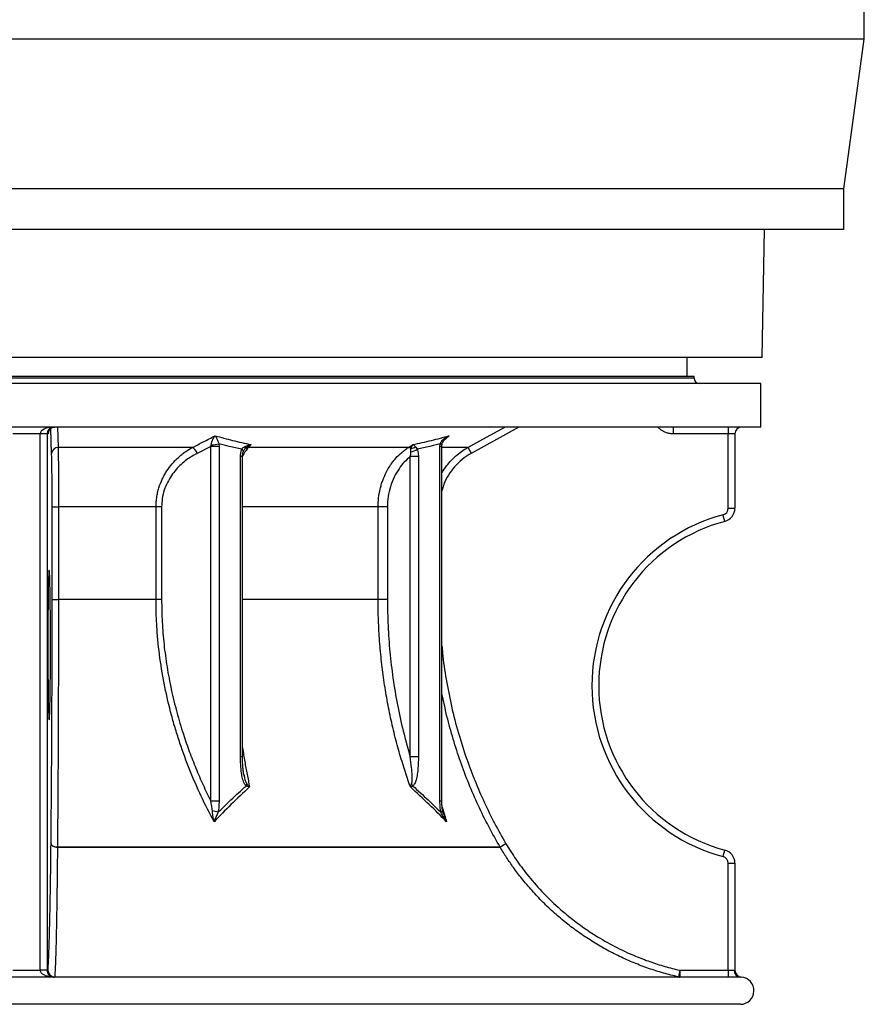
# Model space of a CAD drawing. Header units: millimetres. Extents: x 1173 to 2572, y 602 to 3644.
# Tile 2 of 7: x 1867 to 2488, y 602 to 1325. Entities that reach past the tile are written whole.
import ezdxf

# ---------------------------------------------------------------- set-up
doc = ezdxf.new("R2010")
doc.units = ezdxf.units.MM

msp = doc.modelspace()

# ---------------------------------------------------------------- linework, layer by layer
at = {"color": 7, "linetype": 'Continuous', "lineweight": 25}
for p, q in [((2487.5, 1310.89), (2487.5, 1370.89)), ((1872.5, 1310.89), (1257.5, 1310.89)), ((2487.5, 1310.89), (1872.5, 1310.89)), ((2472.5, 1200.89), (2487.5, 1310.89)), ((1872.5, 1200.89), (1272.5, 1200.89)), ((2472.5, 1200.89), (1872.5, 1200.89)), ((2472.5, 1170.89), (2472.5, 1200.89)), ((1872.5, 1170.89), (1272.5, 1170.89)), ((2472.5, 1170.89), (1872.5, 1170.89)), ((2412.5, 1077), (2414.14, 1170.89)), ((2412.5, 1077), (1332.5, 1077)), ((2357.5, 1062.9), (2357.5, 1077)), ((2411.5, 1057.9), (1333.5, 1057.9)), ((2362.5, 1062.9), (1382.5, 1062.9)), ((2362.5, 1061.9), (2362.5, 1062.9)), ((2411.5, 1025.9), (2411.5, 1057.9)), ((2411.5, 1025.9), (1333.5, 1025.9)), ((1882.59, 1020.9), (1862.41, 1020.9)), ((1887.59, 1020.9), (1882.59, 1020.9)), ((1882.59, 626.9), (1882.59, 1020.9)), ((1888.3, 1020.9), (1887.59, 1020.9)), ((1887.59, 1020.9), (1887.59, 626.9)), ((1888.38, 1021.69), (1888.36, 1021.35)), ((2387.54, 1020.9), (2347.18, 1020.9)), ((2387.54, 966.28), (2387.54, 1020.9)), ((2392.5, 1020.9), (2387.54, 1020.9)), ((2392.5, 1020.9), (2392.5, 966.28)), ((2007.77, 1011.68), (2008.01, 1012.83)), ((2013.68, 1013.66), (2013.81, 1011.68)), ((2037.34, 1013.05), (2035.41, 1010.92)), ((2152.86, 1010.92), (2156.19, 1013.05)), ((2175.96, 1011.68), (2176.09, 1013.66)), ((1994.28, 1010.92), (1895.72, 1010.92)), ((2007.77, 1011.68), (1997.69, 1006.55)), ((2007.77, 751.04), (2007.77, 1011.68)), ((2013.81, 1011.68), (2007.77, 1011.68)), ((2013.81, 1011.68), (2013.81, 751.04)), ((2152.86, 1010.92), (2035.41, 1010.92)), ((2175.96, 751.04), (2175.96, 1011.68)), ((2177.43, 751.04), (2177.43, 1011.68)), ((2029.59, 783.68), (2029.59, 1004.17)), ((2031.06, 783.68), (2031.06, 1004.17)), ((2154.14, 783.68), (2154.14, 1004.17)), ((2160.18, 1004.17), (2154.14, 1004.17)), ((2160.18, 1004.17), (2160.18, 783.68)), ((1891.3, 899.3), (1891.3, 967.19)), ((1891.3, 967.19), (1895.9, 967.19)), ((1967.52, 967.19), (1895.9, 967.19)), ((1895.9, 967.19), (1895.9, 899.3)), ((1971.61, 967.19), (1967.52, 967.19)), ((1967.52, 899.3), (1967.52, 967.19)), ((1971.61, 967.19), (1971.61, 899.3)), ((2130.56, 899.3), (2130.56, 967.19)), ((2137.38, 967.19), (2130.56, 967.19)), ((2137.38, 967.19), (2137.38, 899.3)), ((2387.54, 966.28), (2392.5, 966.28)), ((1891.3, 899.3), (1895.9, 899.3)), ((1967.52, 899.3), (1895.9, 899.3)), ((1971.61, 899.3), (1967.52, 899.3)), ((2137.38, 899.3), (2130.56, 899.3)), ((2160.18, 783.68), (2154.14, 783.68)), ((2032.1, 770.36), (2032.06, 770.55)), ((2032.07, 770.62), (2032.13, 770.29)), ((2013.81, 751.04), (2007.77, 751.04)), ((1895.16, 717.27), (2220.19, 717.27)), ((2220.2, 717.24), (1895.16, 717.24)), ((2387.54, 626.9), (2387.54, 705.51)), ((2387.54, 705.51), (2392.5, 705.51)), ((2392.5, 705.51), (2392.5, 626.86)), ((1887.59, 626.9), (1882.59, 626.9)), ((1887.59, 626.9), (1888.21, 626.9)), ((1893.16, 622.02), (2351.01, 622.02)), ((2352.08, 626.9), (2387.54, 626.9)), ((2387.54, 626.9), (2391.99, 626.9)), ((1892.44, 621.9), (1892.4, 621.85)), ((2396.47, 621.9), (1892.44, 621.9)), ((2397.17, 621.87), (2397.17, 621.87)), ((2396.5, 601.9), (1348.5, 601.9))]:
    msp.add_line(p, q, dxfattribs=at)
at = {"color": 1, "linetype": 'Continuous', "lineweight": 25}
for p, q in [((2362.5, 1061.9), (1382.5, 1061.9)), ((1890.89, 1006.55), (1890.31, 1024.88)), ((1895.26, 1025.9), (1895.72, 1010.92)), ((2233.82, 1025.9), (2198.89, 1006.55)), ((2182.71, 1019.48), (2178.86, 1016.06)), ((2033.09, 1010.07), (2032.77, 1009.65)), ((2177.43, 1011.68), (2175.96, 1011.68)), ((2196.51, 1010.92), (2177.43, 1010.92)), ((2031.06, 1004.17), (2029.59, 1004.17)), ((2130.56, 967.19), (2031.06, 967.19)), ((2130.56, 899.3), (2031.06, 899.3)), ((2031.06, 783.68), (2029.59, 783.68)), ((2177.43, 751.04), (2175.96, 751.04))]:
    msp.add_line(p, q, dxfattribs=at)
at = {"color": 7, "linetype": 'Continuous', "lineweight": 25, "flags": 128}
for points in [[(1891.56, 1025.59), (1892.32, 1025.8), (1893.3, 1025.9)], [(1895.16, 717.24), (1894.24, 717.32), (1893.35, 717.49), (1892.54, 717.73), (1891.84, 718.05), (1891.25, 718.43), (1890.82, 718.86), (1890.54, 719.32), (1890.44, 719.8)], [(1890.44, 719.8), (1890.54, 719.32), (1890.82, 718.87), (1891.25, 718.45), (1891.83, 718.07), (1892.54, 717.75), (1893.35, 717.51), (1894.24, 717.35), (1895.16, 717.27)], [(1895.16, 717.24), (1895.16, 717.25), (1895.16, 717.25), (1895.16, 717.25), (1895.16, 717.26), (1895.16, 717.26), (1895.16, 717.26), (1895.16, 717.27), (1895.16, 717.27)], [(2220.2, 717.25), (2220.2, 717.25), (2220.2, 717.25), (2220.2, 717.25), (2220.19, 717.26), (2220.19, 717.26), (2220.19, 717.26), (2220.19, 717.27), (2220.19, 717.27)], [(1887.59, 626.88), (1887.48, 626.88), (1887.18, 626.87), (1886.71, 626.87), (1886.09, 626.87), (1885.34, 626.87), (1884.48, 626.86), (1883.55, 626.86), (1882.59, 626.86)]]:
    msp.add_lwpolyline(points, dxfattribs=at)
at = {"color": 1, "linetype": 'Continuous', "lineweight": 25, "flags": 128}
for points in [[(2196.51, 1010.92), (2205.26, 1015.77), (2223.55, 1025.9)], [(2177.51, 1013.03), (2177.51, 1013.04), (2177.45, 1013.15), (2177.27, 1013.27), (2176.98, 1013.39), (2176.58, 1013.53), (2176.09, 1013.66)], [(2031.63, 1007.9), (2031.65, 1007.96), (2031.66, 1008.19), (2031.59, 1008.44), (2031.43, 1008.72), (2031.18, 1009.01), (2030.86, 1009.32), (2030.47, 1009.63)]]:
    msp.add_lwpolyline(points, dxfattribs=at)
at = {"color": 7, "linetype": 'Continuous', "lineweight": 25}
for centre, radius, start, end in [((2366.5, 1061.9), 4, 180, 270), ((2490.3, 1022.15), 143.12, 178.49912, 180.50097), ((2531.03, 1022.14), 143.49, 178.5017, 180.49839), ((2397.5, 1020.9), 5, 90, 180), ((2005.86, 1047.13), 34.37, 273.5915, 283.15824), ((1895.62, 1006.18), 4.74, 88.81743, 175.54883), ((1989.94, 1004.03), 8.15, 18.04881, 57.84978), ((2031.1, 1010.05), 1.99, 0.6548, 44.98428), ((2035.33, 1007.57), 3.36, 88.47362, 131.79207), ((2152.51, 1007.63), 3.32, 47.48072, 83.92297), ((2151.63, 1020.89), 13.62, 282.72784, 304.23216), ((2153.78, 1016.74), 6.74, 278.29962, 308.34026), ((2347.2, 1090.05), 170.2, 207.70422, 209.3801), ((2382.54, 966.28), 5, 285.02611, 0), ((2382.5, 966.28), 10, 285.02611, 0), ((2417.54, 835.9), 130, 105.02611, 254.97389), ((2417.5, 835.9), 125, 105.02611, 254.97389), ((2241.4, 921.92), 147.82, 13.57572, 15.50954), ((2028.95, 764.45), 5.18, 334.29877, 353.73362), ((2149.18, 758.91), 7.71, 25.24377, 40.13859), ((2005.6, 723.26), 21.03, 69.16678, 80.96316), ((2374.57, 461.55), 298.71, 120.169, 121.1204), ((2375.38, 463.5), 297.43, 120.49221, 121.4477), ((2241.5, 749.84), 147.72, 344.4895, 346.42455), ((2382.54, 705.51), 5, 0, 74.97389), ((2382.5, 705.51), 10, 0, 74.97389), ((1893.21, 626.9), 5, 179.99613, 269.99521), ((1893.17, 626.98), 4.96, 180.97745, 269.9127), ((1893.34, 622.02), 0.176, 178.58772, 223.38089), ((2496.35, 592.76), 148.25, 166.68895, 168.61766), ((2352.12, 626.89), 4.99, 257.15226, 270.00034), ((2495.32, 625.65), 143.24, 179.49991, 181.50001), ((2531.03, 625.65), 143.49, 179.5016, 181.49831), ((2396.74, 626.65), 4.76, 177.06108, 266.72409), ((2397.5, 626.86), 5, 179.9998, 266.17241), ((2397.5, 626.86), 5, 179.99939, 244.27324), ((1891.9, 620.57), 1.35, 85.33514, 103.06502), ((1892.44, 626.91), 5.01, 265.06233, 269.98705), ((2396.5, 611.9), 10, 270, 86.1777)]:
    msp.add_arc(centre, radius, start, end, dxfattribs=at)
at = {"color": 1, "linetype": 'Continuous', "lineweight": 25}
for centre, radius, start, end in [((1893.3, 1020.9), 5, 110.28589, 179.99996), ((2176.26, 744.94), 2.07, 281.91288, 330.02576)]:
    msp.add_arc(centre, radius, start, end, dxfattribs=at)
at = {"color": 7, "linetype": 'Continuous', "lineweight": 25}
for centre, major_axis, ratio, start_param, end_param in [((1892.41, 1020.9), (9.83, 0), 0.508804, 1.570796, 3.141593), ((1892.41, 1020.9), (0, 5), 0.965547, 0, 1.570796), ((1889.08, 865.9), (0, 55), 0.017463, 0.181849, 1.570796), ((1889.08, 865.9), (0, 55), 0.017463, 3.386904, 5.964763), ((1889.08, 865.9), (0, 55), 0.017463, 1.570796, 2.956216), ((1892.59, 626.9), (-10, 0), 0.999848, 0, 0.004016), ((1892.59, 626.9), (5, 0), 0.999543, 3.141593, 3.145609)]:
    msp.add_ellipse(centre, major_axis=major_axis, ratio=ratio, start_param=start_param, end_param=end_param, dxfattribs=at)
at = {"color": 1, "linetype": 'Continuous', "lineweight": 25}
for start_param, end_param in [(5.964763, 6.465035), (2.956216, 3.386904)]:
    msp.add_ellipse((1889.08, 865.9), major_axis=(0, 55), ratio=0.017463, start_param=start_param, end_param=end_param, dxfattribs=at)
for points, knots in [([(1888.36, 1021.35), (1888.35, 1021.26), (1888.33, 1020.95), (1888.31, 1020.92), (1888.3, 1020.9)], [0, 0, 0, 0, 0.27019, 1, 1, 1, 1]), ([(2347.18, 1020.9), (2346.6, 1020.92), (2345.17, 1020.97), (2342.94, 1021.44), (2340.56, 1022.35), (2338.4, 1023.67), (2336.88, 1024.87), (2336.2, 1025.71), (2336.06, 1025.9)], [0, 0, 0, 0, 0.139646, 0.340806, 0.541969, 0.743018, 0.944067, 1, 1, 1, 1]), ([(2182.71, 1019.48), (2182.71, 1019.48), (2181.85, 1018.95), (2181.07, 1018.28), (2180.29, 1017.62)], [0, 0, 0, 0, 0.006182, 1, 1, 1, 1]), ([(2035.41, 1010.92), (2034.22, 1009.49), (2032.7, 1007.66), (2031.37, 1005.3), (2031.08, 1004.78)], [0, 0, 0, 0, 0.781183, 1, 1, 1, 1]), ([(2177.43, 992.03), (2177.75, 992.64), (2178.96, 994.89), (2181.61, 998.45), (2185.34, 1002.66), (2189.55, 1006.39), (2193.34, 1009.1), (2195.73, 1010.48), (2196.51, 1010.92)], [0, 0, 0, 0, 0.07531, 0.281552, 0.487907, 0.69492, 0.901279, 1, 1, 1, 1]), ([(2198.89, 1006.55), (2198.19, 1006.15), (2195.3, 1004.49), (2190.61, 1000.92), (2185.35, 995.42), (2181.18, 989.07), (2178.49, 983.54), (2177.67, 980.06), (2177.43, 979.04)], [0, 0, 0, 0, 0.067386, 0.278752, 0.490117, 0.701346, 0.912574, 1, 1, 1, 1]), ([(2177.43, 865.19), (2177.56, 863.48), (2178.21, 855.24), (2180.47, 840.38), (2184.29, 820.71), (2189.35, 801.11), (2195.17, 782.84), (2201.58, 765.89), (2208.4, 750.19), (2215.95, 734.77), (2221.62, 724.79), (2224.46, 719.8)], [0, 0, 0, 0, 0.033454, 0.161033, 0.29232, 0.423714, 0.555, 0.66573, 0.77646, 0.88823, 1, 1, 1, 1]), ([(2220.19, 717.27), (2217.33, 722.3), (2211.61, 732.38), (2203.96, 748), (2197.02, 763.94), (2190.88, 780.16), (2185.56, 796.64), (2180.98, 813.31), (2178.61, 824.6), (2177.43, 830.22)], [0, 0, 0, 0, 0.14312, 0.286407, 0.429694, 0.572813, 0.714964, 0.857862, 1, 1, 1, 1]), ([(2031.06, 790.28), (2031.58, 786.89), (2032.6, 780.31), (2034.37, 770.75), (2035.61, 764.59), (2036.23, 761.52)], [0, 0, 0, 0, 0.348287, 0.675322, 1, 1, 1, 1]), ([(2032.13, 770.29), (2032.22, 769.78), (2032.5, 768.12), (2033.05, 765.87), (2033.84, 764.38), (2034.1, 763.88)], [0, 0, 0, 0, 0.2303124, 0.747187, 1, 1, 1, 1]), ([(2177.58, 746.71), (2177.68, 746.36), (2178.72, 742.73), (2179.84, 739.19), (2180.86, 736)], [0, 0, 0, 0, 0.096993, 1, 1, 1, 1]), ([(2178.57, 742.07), (2178.73, 741.51), (2179.23, 739.72), (2180.07, 737.73), (2180.72, 736.29), (2180.85, 736.01), (2180.86, 736)], [0, 0, 0, 0, 0.26738, 0.853762, 0.997025, 1, 1, 1, 1])]:
    msp.add_open_spline(points, degree=3, knots=knots, dxfattribs=at)
at = {"color": 7, "linetype": 'Continuous', "lineweight": 25}
for points, knots in [([(1888.37, 1021.64), (1888.37, 1021.63), (1888.37, 1021.62), (1888.38, 1021.72), (1888.42, 1021.98), (1888.53, 1022.42), (1888.77, 1023.05), (1889.17, 1023.76), (1889.76, 1024.47), (1890.56, 1025.14), (1891.22, 1025.43), (1891.57, 1025.59)], [0, 0, 0, 0, 0.056672, 0.153805, 0.229563, 0.309946, 0.418182, 0.540729, 0.677938, 0.833853, 1, 1, 1, 1]), ([(1994.28, 1010.92), (1996.92, 1012.27), (2002.47, 1015.1), (2008.02, 1017.97), (2010.93, 1019.48)], [0, 0, 0, 0, 0.474442, 1, 1, 1, 1]), ([(2008.01, 1012.83), (2008.16, 1013.56), (2008.52, 1015.31), (2009.57, 1017.54), (2010.44, 1018.87), (2010.93, 1019.48), (2010.93, 1019.48)], [0, 0, 0, 0, 0.253807, 0.603332, 0.997845, 1, 1, 1, 1]), ([(2010.93, 1019.48), (2015.2, 1018.31), (2023.97, 1015.91), (2032.8, 1014.02), (2037.34, 1013.05)], [0, 0, 0, 0, 0.486761, 1, 1, 1, 1]), ([(2010.93, 1019.48), (2010.93, 1019.48), (2011.24, 1018.99), (2011.88, 1017.87), (2012.82, 1015.94), (2013.43, 1014.33), (2013.68, 1013.66)], [0, 0, 0, 0, 0.00216, 0.397113, 0.746569, 1, 1, 1, 1]), ([(2030.47, 1009.63), (2027.42, 1010.31), (2021.81, 1011.55), (2016.22, 1013), (2013.68, 1013.66)], [0, 0, 0, 0, 0.54476, 1, 1, 1, 1]), ([(2032.51, 1011.45), (2032.97, 1011.69), (2034.27, 1012.37), (2035.94, 1012.82), (2037.12, 1013.02), (2037.33, 1013.05), (2037.34, 1013.05)], [0, 0, 0, 0, 0.310485, 0.880938, 0.996233, 1, 1, 1, 1]), ([(2037.34, 1013.05), (2037.33, 1013.05), (2037.15, 1012.97), (2036.11, 1012.44), (2034.63, 1011.52), (2033.49, 1010.45), (2033.09, 1010.07)], [0, 0, 0, 0, 0.003761, 0.118924, 0.689176, 1, 1, 1, 1]), ([(2154.75, 1010.07), (2154.86, 1010.45), (2155.15, 1011.52), (2155.69, 1012.44), (2156.11, 1012.97), (2156.19, 1013.05), (2156.19, 1013.05)], [0, 0, 0, 0, 0.310824, 0.881076, 0.996239, 1, 1, 1, 1]), ([(2156.19, 1013.05), (2160.74, 1014.02), (2169.61, 1015.91), (2178.42, 1018.31), (2182.71, 1019.48)], [0, 0, 0, 0, 0.513239, 1, 1, 1, 1]), ([(2156.19, 1013.05), (2156.19, 1013.05), (2156.25, 1013.02), (2156.58, 1012.82), (2157.13, 1012.37), (2157.74, 1011.69), (2157.96, 1011.45)], [0, 0, 0, 0, 0.003767, 0.119062, 0.689515, 1, 1, 1, 1]), ([(2176.09, 1013.66), (2173.55, 1013), (2167.96, 1011.55), (2162.35, 1010.31), (2159.3, 1009.63)], [0, 0, 0, 0, 0.45524, 1, 1, 1, 1]), ([(2176.09, 1013.66), (2176.44, 1014.33), (2177.28, 1015.94), (2179.64, 1017.87), (2181.6, 1018.99), (2182.71, 1019.48), (2182.71, 1019.48)], [0, 0, 0, 0, 0.253431, 0.602887, 0.99784, 1, 1, 1, 1]), ([(2177.43, 1011.68), (2177.43, 1011.79), (2177.43, 1012.25), (2177.49, 1012.69), (2177.53, 1013.03)], [0, 0, 0, 0, 0.243738, 1, 1, 1, 1]), ([(2177.53, 1013.03), (2177.58, 1013.34), (2177.7, 1014.07), (2178.25, 1015.23), (2179.1, 1016.49), (2179.86, 1017.25), (2180.27, 1017.65)], [0, 0, 0, 0, 0.174181, 0.414558, 0.693569, 1, 1, 1, 1]), ([(1891.3, 967.19), (1891.3, 967.97), (1891.3, 971.28), (1891.28, 977.09), (1891.24, 984.36), (1891.18, 991.15), (1891.1, 997.24), (1891, 1002.54), (1890.93, 1005.21), (1890.89, 1006.55)], [0, 0, 0, 0, 0.048919, 0.207117, 0.365315, 0.523997, 0.682682, 0.84134, 1, 1, 1, 1]), ([(1895.72, 1010.92), (1895.73, 1009.96), (1895.75, 1008.04), (1895.79, 1004.48), (1895.82, 1000.51), (1895.84, 996.08), (1895.86, 991.3), (1895.88, 986.22), (1895.89, 980.89), (1895.9, 975.4), (1895.9, 970.8), (1895.9, 968.06), (1895.9, 967.19)], [0, 0, 0, 0, 0.105638, 0.211611, 0.317247, 0.422929, 0.528946, 0.634626, 0.740005, 0.845721, 0.951099, 1, 1, 1, 1]), ([(1967.52, 967.19), (1967.52, 969.6), (1967.7, 971.97), (1968.24, 975.47), (1968.46, 976.63), (1968.85, 978.36), (1968.99, 978.93), (1969.3, 980.07), (1969.46, 980.64), (1970.33, 983.46), (1971.18, 985.62), (1972.64, 988.72), (1973.17, 989.74), (1974, 991.22), (1974.29, 991.72), (1974.87, 992.69), (1975.18, 993.17), (1976.72, 995.53), (1978.05, 997.3), (1980.88, 1000.61), (1982.39, 1002.15), (1984.76, 1004.32), (1985.58, 1005.01), (1987.24, 1006.35), (1988.09, 1006.99), (1990.67, 1008.83), (1992.45, 1009.93), (1994.28, 1010.92)], [0, 0, 0, 0, 0.125, 0.125, 0.1875, 0.1875, 0.21875, 0.21875, 0.25, 0.25, 0.375, 0.375, 0.4375, 0.4375, 0.46875, 0.46875, 0.5, 0.5, 0.625, 0.625, 0.75, 0.75, 0.8125, 0.8125, 0.875, 0.875, 1, 1, 1, 1]), ([(1997.69, 1006.55), (1996.37, 1005.84), (1993.72, 1004.42), (1989.79, 1001.73), (1985.91, 998.51), (1982.2, 994.7), (1978.77, 990.29), (1975.8, 985.24), (1973.45, 979.57), (1971.92, 973.49), (1971.71, 969.29), (1971.61, 967.19)], [0, 0, 0, 0, 0.096343, 0.192675, 0.302048, 0.411687, 0.520928, 0.640413, 0.759803, 0.879933, 1, 1, 1, 1]), ([(2029.59, 1004.17), (2029.62, 1004.95), (2029.67, 1006.57), (2030.05, 1008.4), (2030.39, 1009.39), (2030.47, 1009.63)], [0, 0, 0, 0, 0.412316, 0.860868, 1, 1, 1, 1]), ([(2030.47, 1009.63), (2030.6, 1009.8), (2031.12, 1010.53), (2031.91, 1011.06), (2032.51, 1011.45)], [0, 0, 0, 0, 0.240803, 1, 1, 1, 1]), ([(2031.08, 1004.17), (2031.07, 1004.47), (2031.07, 1005.23), (2031.22, 1006.36), (2031.42, 1007.33), (2031.59, 1007.77), (2031.65, 1007.9)], [0, 0, 0, 0, 0.227877, 0.574847, 0.876604, 1, 1, 1, 1]), ([(2031.64, 1007.91), (2031.76, 1008.2), (2032.03, 1008.79), (2032.45, 1009.41), (2032.73, 1009.69), (2032.73, 1009.69)], [0, 0, 0, 0, 0.483172, 0.998705, 1, 1, 1, 1]), ([(2130.56, 967.19), (2130.56, 969.43), (2130.69, 971.64), (2131.2, 976.02), (2131.57, 978.18), (2132.33, 981.39), (2132.61, 982.46), (2133.25, 984.57), (2133.59, 985.61), (2134.71, 988.68), (2135.57, 990.65), (2137.51, 994.46), (2138.59, 996.29), (2140.08, 998.49), (2140.39, 998.92), (2141.01, 999.77), (2141.32, 1000.19), (2142.29, 1001.43), (2142.95, 1002.23), (2145.01, 1004.54), (2146.46, 1005.98), (2148.77, 1007.96), (2149.56, 1008.59), (2151.18, 1009.81), (2152.01, 1010.38), (2152.86, 1010.92)], [0, 0, 0, 0, 0.125, 0.125, 0.25, 0.25, 0.3125, 0.3125, 0.375, 0.375, 0.5, 0.5, 0.625, 0.625, 0.65625, 0.65625, 0.6875, 0.6875, 0.75, 0.75, 0.875, 0.875, 0.9375, 0.9375, 1, 1, 1, 1]), ([(2154.14, 1004.17), (2154.19, 1004.33), (2154.48, 1005.33), (2154.67, 1006.45), (2154.65, 1007.42), (2154.64, 1007.56), (2154.64, 1007.6)], [0, 0, 0, 0, 0.140535, 0.874187, 0.958574, 1, 1, 1, 1]), ([(2154.64, 1007.6), (2154.62, 1008.26), (2154.6, 1009.15), (2154.72, 1009.88), (2154.75, 1010.07)], [0, 0, 0, 0, 0.735464, 1, 1, 1, 1]), ([(2157.96, 1011.45), (2158.07, 1011.32), (2158.48, 1010.83), (2158.95, 1010.14), (2159.3, 1009.63)], [0, 0, 0, 0, 0.27052, 1, 1, 1, 1]), ([(2159.3, 1009.63), (2159.33, 1009.55), (2159.41, 1009.32), (2159.68, 1008.46), (2160.01, 1006.96), (2160.16, 1005.35), (2160.17, 1004.41), (2160.18, 1004.17)], [0, 0, 0, 0, 0.0455851, 0.1370897, 0.5034914, 0.870381, 1, 1, 1, 1]), ([(2154.14, 1004.17), (2152.66, 1002.87), (2149.65, 1000.25), (2145.64, 995.18), (2142.11, 989.14), (2139.44, 982.23), (2137.71, 974.82), (2137.49, 969.76), (2137.38, 967.19)], [0, 0, 0, 0, 0.148629, 0.300418, 0.472814, 0.650209, 0.822604, 1, 1, 1, 1]), ([(1888.88, 919.51), (1888.89, 919.61), (1888.91, 919.77), (1888.91, 919.76), (1888.91, 919.76)], [0, 0, 0, 0, 0.6576618, 1, 1, 1, 1]), ([(1890.44, 719.8), (1890.49, 724.76), (1890.59, 734.69), (1890.72, 750.12), (1890.84, 765.92), (1890.96, 782.82), (1891.06, 800.78), (1891.14, 819.77), (1891.21, 839.19), (1891.26, 858.99), (1891.29, 879.11), (1891.29, 892.57), (1891.3, 899.3)], [0, 0, 0, 0, 0.091, 0.182001, 0.273863, 0.365725, 0.469895, 0.574146, 0.678316, 0.785515, 0.892801, 1, 1, 1, 1]), ([(1895.9, 899.3), (1895.9, 892.59), (1895.9, 879.15), (1895.87, 859.03), (1895.83, 839.01), (1895.77, 819.18), (1895.7, 799.64), (1895.62, 783.65), (1895.54, 767.95), (1895.44, 752.54), (1895.31, 734.53), (1895.21, 723), (1895.16, 717.27)], [0, 0, 0, 0, 0.105434, 0.211199, 0.317135, 0.423071, 0.528838, 0.634273, 0.68665, 0.791596, 0.896542, 1, 1, 1, 1]), ([(2010.1, 736), (2003.53, 748.26), (1997.61, 760.89), (1989.77, 780.44), (1987.33, 787.05), (1983.96, 797.13), (1982.88, 800.52), (1980.82, 807.34), (1979.84, 810.77), (1975.21, 828.01), (1972.36, 842), (1969.48, 863.29), (1968.75, 870.44), (1968.01, 881.24), (1967.83, 884.85), (1967.58, 892.07), (1967.52, 895.68), (1967.52, 899.3)], [0, 0, 0, 0, 0.25, 0.25, 0.375, 0.375, 0.4375, 0.4375, 0.5, 0.5, 0.75, 0.75, 0.875, 0.875, 0.9375, 0.9375, 1, 1, 1, 1]), ([(1971.61, 899.3), (1971.7, 893.76), (1971.87, 882.69), (1973.27, 866.15), (1975.48, 849.55), (1978.63, 832.96), (1982.66, 816.42), (1987.16, 801.32), (1991.91, 787.6), (1996.75, 775.19), (2002, 762.97), (2005.85, 755.02), (2007.77, 751.04)], [0, 0, 0, 0, 0.106538, 0.213182, 0.319727, 0.42988, 0.540136, 0.650306, 0.737437, 0.82457, 0.912284, 1, 1, 1, 1]), ([(2154.29, 761.52), (2152.17, 767.7), (2148.46, 778.52), (2144.02, 794.33), (2140.48, 808.78), (2137.47, 823.42), (2134.97, 838.29), (2133.01, 853.34), (2131.61, 868.57), (2130.72, 883.9), (2130.61, 894.16), (2130.56, 899.3)], [0, 0, 0, 0, 0.140962, 0.24686, 0.352757, 0.459397, 0.566036, 0.674133, 0.782229, 0.891114, 1, 1, 1, 1]), ([(2137.38, 899.3), (2137.47, 892.85), (2137.65, 879.94), (2139.07, 860.64), (2141.35, 841.28), (2144.62, 821.92), (2148.79, 802.6), (2152.36, 789.99), (2154.14, 783.68)], [0, 0, 0, 0, 0.164319, 0.328759, 0.493078, 0.662008, 0.831071, 1, 1, 1, 1]), ([(1888.91, 812.02), (1888.91, 812.01), (1888.92, 811.98), (1888.9, 812.08), (1888.88, 812.26), (1888.88, 812.33)], [0, 0, 0, 0, 0.05823, 0.603063, 1, 1, 1, 1]), ([(1888.9, 812.02), (1888.9, 812.02), (1888.9, 812.02), (1888.89, 812.15), (1888.88, 812.23)], [0, 0, 0, 0, 0.405679, 1, 1, 1, 1]), ([(2033.62, 762.2), (2033.18, 762.74), (2032.38, 763.74), (2031.62, 765.7), (2030.87, 768.32), (2030.22, 771.79), (2029.8, 776.07), (2029.62, 780.04), (2029.6, 782.58), (2029.59, 783.68)], [0, 0, 0, 0, 0.106283, 0.197778, 0.289534, 0.477572, 0.666602, 0.855528, 1, 1, 1, 1]), ([(2032.1, 770.29), (2032.02, 770.68), (2031.77, 771.92), (2031.47, 774.26), (2031.2, 777.46), (2031.07, 780.67), (2031.07, 782.8), (2031.07, 783.68)], [0, 0, 0, 0, 0.090835, 0.287154, 0.528291, 0.803533, 1, 1, 1, 1]), ([(2155.07, 763.88), (2155.22, 764.38), (2155.59, 765.63), (2155.62, 768.35), (2155.51, 771.78), (2155.02, 777.05), (2154.5, 781.02), (2154.14, 783.68)], [0, 0, 0, 0, 0.084809, 0.214262, 0.408399, 0.602775, 1, 1, 1, 1]), ([(2160.18, 783.68), (2160.12, 780.84), (2160.05, 776.55), (2159.41, 770.86), (2158.6, 767.08), (2157.59, 764), (2156.59, 762.75), (2156.15, 762.2)], [0, 0, 0, 0, 0.3729437, 0.5635735, 0.7536272, 0.8929709, 1, 1, 1, 1]), ([(2036.23, 761.52), (2031.65, 757.25), (2022.81, 749), (2014.23, 740.23), (2010.1, 736)], [0, 0, 0, 0, 0.518072, 1, 1, 1, 1]), ([(2013.08, 742.91), (2015.74, 745.51), (2022.08, 751.69), (2028.96, 758.07), (2033.18, 761.81), (2033.62, 762.2)], [0, 0, 0, 0, 0.393169, 0.937161, 1, 1, 1, 1]), ([(2036.23, 761.52), (2036.23, 761.52), (2036.02, 761.56), (2035.06, 761.73), (2034.26, 761.99), (2033.62, 762.2)], [0, 0, 0, 0, 0.006658, 0.215339, 1, 1, 1, 1]), ([(2034.1, 763.88), (2034.61, 763.24), (2035.26, 762.43), (2036.05, 761.68), (2036.23, 761.52), (2036.23, 761.52)], [0, 0, 0, 0, 0.784968, 0.993625, 1, 1, 1, 1]), ([(2154.29, 761.52), (2154.29, 761.52), (2154.32, 761.67), (2154.46, 762.42), (2154.8, 763.23), (2155.07, 763.88)], [0, 0, 0, 0, 0.006376, 0.199553, 1, 1, 1, 1]), ([(2156.15, 762.2), (2155.59, 761.99), (2154.9, 761.73), (2154.39, 761.55), (2154.3, 761.52), (2154.29, 761.52)], [0, 0, 0, 0, 0.800142, 0.9933409, 1, 1, 1, 1]), ([(2180.86, 736), (2176.65, 740.23), (2167.92, 749), (2158.94, 757.25), (2154.29, 761.52)], [0, 0, 0, 0, 0.481928, 1, 1, 1, 1]), ([(2156.15, 762.2), (2156.59, 761.81), (2160.81, 758.07), (2167.69, 751.69), (2174.03, 745.51), (2176.69, 742.91)], [0, 0, 0, 0, 0.062839, 0.606831, 1, 1, 1, 1]), ([(2008.9, 744.03), (2008.77, 745.19), (2008.49, 747.53), (2008.01, 749.87), (2007.77, 751.04)], [0, 0, 0, 0, 0.498121, 1, 1, 1, 1]), ([(2013.81, 751.04), (2013.78, 749.68), (2013.74, 746.94), (2013.3, 744.26), (2013.08, 742.91)], [0, 0, 0, 0, 0.495684, 1, 1, 1, 1]), ([(2176.69, 742.91), (2176.47, 744.24), (2176.03, 746.91), (2175.99, 749.65), (2175.96, 751.04)], [0, 0, 0, 0, 0.494644, 1, 1, 1, 1]), ([(2178.01, 743.9), (2177.95, 744.16), (2177.75, 745.04), (2177.56, 746.75), (2177.43, 748.87), (2177.43, 750.34), (2177.44, 751.04)], [0, 0, 0, 0, 0.116221, 0.388837, 0.711374, 1, 1, 1, 1]), ([(2010.1, 736), (2010.1, 736.01), (2010.03, 736.35), (2009.75, 737.8), (2009.3, 740.44), (2009.04, 742.83), (2008.9, 744.03)], [0, 0, 0, 0, 0.002266, 0.13218, 0.564259, 1, 1, 1, 1]), ([(2013.08, 742.91), (2012.62, 741.89), (2011.68, 739.82), (2010.73, 737.56), (2010.22, 736.3), (2010.1, 736.01), (2010.1, 736)], [0, 0, 0, 0, 0.431772, 0.867405, 0.997736, 1, 1, 1, 1]), ([(2180.86, 736), (2180.85, 736.01), (2180.67, 736.25), (2179.79, 737.48), (2178.29, 739.74), (2177.22, 741.85), (2176.69, 742.91)], [0, 0, 0, 0, 0.002264, 0.111717, 0.55408, 1, 1, 1, 1]), ([(2178.53, 742.09), (2178.5, 742.17), (2178.29, 742.77), (2178.17, 743.39), (2178.07, 743.92)], [0, 0, 0, 0, 0.1377685, 1, 1, 1, 1]), ([(1888.21, 626.9), (1888.29, 627.97), (1888.44, 630.11), (1888.68, 634.77), (1888.93, 640.82), (1889.16, 647.77), (1889.36, 654.7), (1889.52, 661.27), (1889.68, 668.29), (1889.83, 675.74), (1889.96, 683.57), (1890.1, 691.9), (1890.22, 700.74), (1890.34, 710.04), (1890.41, 716.55), (1890.44, 719.8)], [0, 0, 0, 0, 0.082159, 0.164684, 0.267582, 0.37048, 0.441071, 0.51172, 0.582311, 0.650904, 0.71955, 0.788143, 0.858743, 0.929401, 1, 1, 1, 1]), ([(1895.16, 717.24), (1895.16, 717.15), (1895.13, 713.11), (1895.05, 705.26), (1894.93, 694.16), (1894.8, 683.61), (1894.65, 673.7), (1894.5, 664.47), (1894.33, 655.96), (1894.16, 648.18), (1893.97, 641.19), (1893.78, 635.02), (1893.58, 629.75), (1893.37, 625.32), (1893.23, 623.12), (1893.16, 622.02)], [0, 0, 0, 0, 0.001952, 0.084907, 0.168145, 0.251479, 0.334717, 0.417672, 0.501008, 0.58463, 0.668349, 0.751971, 0.835307, 0.917654, 1, 1, 1, 1]), ([(2351.01, 622.02), (2347.33, 622.92), (2339.96, 624.73), (2329.13, 628.2), (2318.38, 632.26), (2307.79, 636.98), (2297.38, 642.35), (2287.39, 648.24), (2277.84, 654.62), (2268.74, 661.46), (2259.95, 668.85), (2251.52, 676.81), (2243.47, 685.32), (2236.29, 693.84), (2230.13, 701.98), (2224.86, 709.63), (2221.76, 714.7), (2220.2, 717.24)], [0, 0, 0, 0, 0.068366, 0.136784, 0.20515, 0.275502, 0.345911, 0.416263, 0.484628, 0.553047, 0.621413, 0.691766, 0.762176, 0.832529, 0.892665, 0.946281, 1, 1, 1, 1]), ([(2224.46, 719.8), (2226.84, 715.96), (2231.62, 708.26), (2240.37, 696.55), (2250.6, 684.71), (2261.27, 674.29), (2271.3, 665.77), (2280.42, 658.88), (2291.36, 651.56), (2304.31, 644.15), (2317.82, 637.84), (2330.11, 633.13), (2340.99, 629.62), (2348.38, 627.8), (2352.08, 626.9)], [0, 0, 0, 0, 0.0835403, 0.1674665, 0.270034, 0.3726015, 0.4429604, 0.5133762, 0.583735, 0.6863027, 0.7888701, 0.8592278, 0.9296426, 1, 1, 1, 1]), ([(1891.59, 621.88), (1890.95, 621.93), (1889.65, 622.03), (1887.52, 622.48), (1885.39, 623.26), (1883.75, 624.41), (1883.03, 625.35), (1882.68, 626.07), (1882.62, 626.54), (1882.59, 626.86)], [0, 0, 0, 0, 0.1732431, 0.3471141, 0.6157307, 0.7949207, 0.8822882, 0.921999, 1, 1, 1, 1]), ([(1887.59, 626.88), (1887.6, 626.56), (1887.64, 625.88), (1887.86, 625.19), (1888.23, 624.32), (1888.95, 623.28), (1889.98, 622.52), (1891, 622.07), (1891.67, 621.97), (1892.01, 621.92)], [0, 0, 0, 0, 0.080364, 0.17621, 0.210752, 0.394402, 0.668151, 0.833163, 1, 1, 1, 1]), ([(2391.99, 626.9), (2392.19, 626.88), (2392.47, 626.87), (2392.49, 626.86), (2392.5, 626.86)], [0, 0, 0, 0, 0.735751, 1, 1, 1, 1]), ([(1892.4, 621.85), (1892.39, 621.85), (1892.12, 621.86), (1891.85, 621.87), (1891.59, 621.88)], [0, 0, 0, 0, 0.0238685, 1, 1, 1, 1]), ([(1892.01, 621.92), (1892.13, 621.9), (1892.26, 621.88), (1892.39, 621.85), (1892.4, 621.85)], [0, 0, 0, 0, 0.98166, 1, 1, 1, 1]), ([(2397.12, 621.88), (2397.12, 621.88), (2397.08, 621.88), (2396.77, 621.89), (2396.47, 621.9)], [0, 0, 0, 0, 0.036731, 1, 1, 1, 1])]:
    msp.add_open_spline(points, degree=3, knots=knots, dxfattribs=at)
for points in [[(1862.41, 626.86), (1865.78, 626.86), (1872.5, 626.87), (1879.22, 626.86), (1882.59, 626.86)], [(1892.4, 621.85), (1885.76, 621.86), (1872.5, 621.88), (1859.24, 621.86), (1852.6, 621.85)]]:
    msp.add_open_spline(points, degree=3, dxfattribs=at)

doc.saveas('drawing.dxf')
